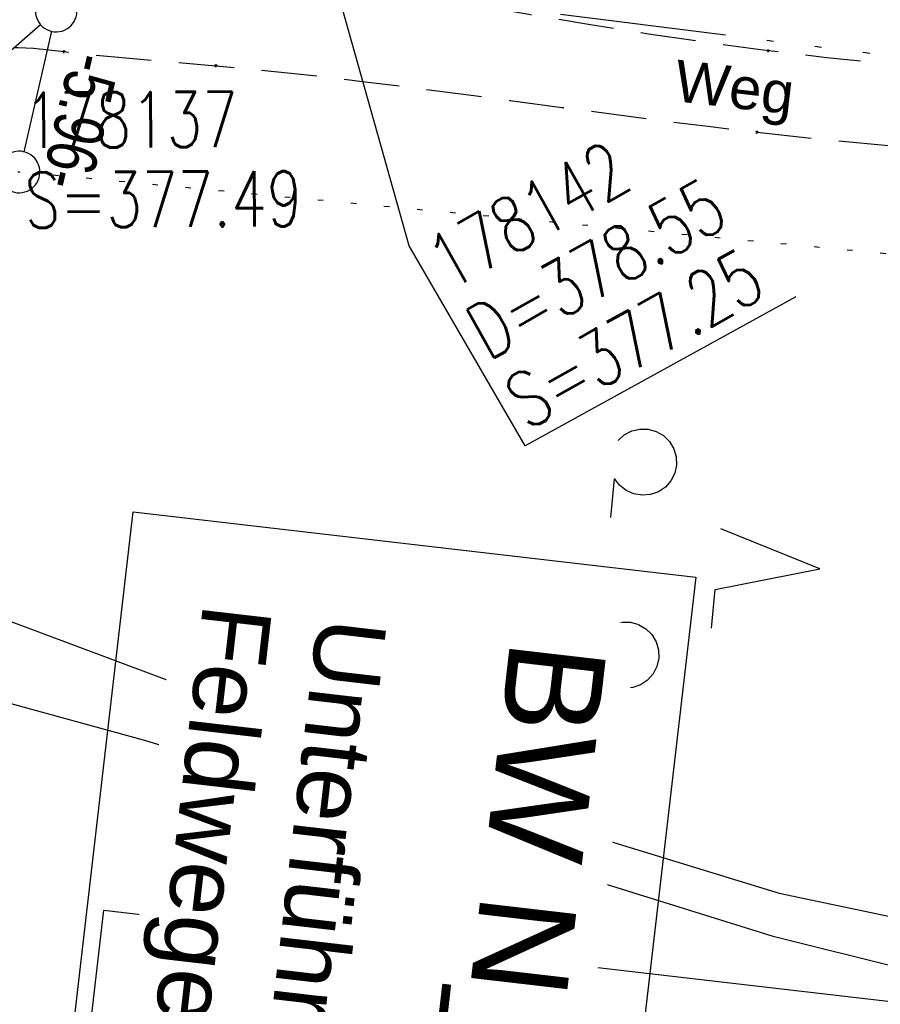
# Model space of a CAD drawing. Extents: x 508275 to 508667, y 447201 to 448341.
# Tile 30 of 33: x 508540 to 508571, y 448056 to 448091. Entities that reach past the tile are written whole.
import ezdxf

# ---------------------------------------------------------------- set-up
doc = ezdxf.new("R2010")
doc.units = 0
doc.header["$LTSCALE"] = 10
doc.header["$MEASUREMENT"] = 0
for name, pattern in [('ACAD_ISO14W100', [25.5, 12, -3, 0.5, -3, 0.5, -3, 0.5, -3]), ('AUSGEZOGEN', [0]), ('LT00', [0]), ('LT11', [0.3, 0.2, -0.1]), ('PUNKTX2_STR', [0.6, 0.1, -0.5])]:
    doc.linetypes.add(name, pattern=pattern)
doc.layers.get('0').update_dxf_attribs({"linetype": 'LT00'})
for name, color, linetype in [('--EK_BW_TEXT_A', 20, 'LT00'), ('--EK_FBR', 250, 'LT00'), ('--EK_Schacht-Text', 5, 'LT00'), ('--EL_DFK_AB_L', 21, 'LT00'), ('--EL_DFK_AB_P', 7, 'LT00'), ('ABSTAND', 8, 'LT00'), ('BW_TEXT_A', 20, 'AUSGEZOGEN'), ('DFK_AB_L', 21, 'LT00'), ('DFK_AB_P', 7, 'LT00'), ('DFK_NUTZUNG', 250, 'LT00'), ('DFK_NUTZUNGSGRENZE', 70, 'PUNKTX2_STR'), ('DFK_TOPO-ANL', 252, 'LT00'), ('FELDWEG_TEXT', 250, 'Continuous'), ('TELEKOM', 210, 'ACAD_ISO14W100'), ('V125_FELDWEG', 250, 'LT11'), ('V126_FELDWEG', 250, 'LT11')]:
    doc.layers.add(name, color=color, linetype=linetype)
doc.styles.add('Beschrift', font='ARIAL.TTF')
doc.styles.add('schachtbeschriftung', font='romans.shx', dxfattribs={"width": 0.75, "height": 2})
doc.styles.get("Standard").update_dxf_attribs({"font": 'ARIAL.TTF'})

# ---------------------------------------------------------------- blocks, each defined once
blk = doc.blocks.new('SYMB7201')
at = {"color": 0, "linetype": 'ByBlock'}
for p, q in [((0, 0.385), (-0.11, 0.015)), ((-0.255, -0.385), (-0.115, -0.385)), ((0.445, -0.385), (0.585, -0.385))]:
    blk.add_line(p, q, dxfattribs=at)
for points in [[(0.25, 0.015), (0.11, 0.015), (0, 0.385)], [(-0.393816, -0.383308), (-0.416239, -0.362945), (-0.432849, -0.337617), (-0.442589, -0.308936), (-0.444836, -0.27873), (-0.439449, -0.248923), (-0.426769, -0.221415), (-0.407606, -0.197958), (-0.38318, -0.180047), (-0.355047, -0.168823), (-0.325, -0.165), (-0.294953, -0.168823), (-0.26682, -0.180047), (-0.242394, -0.197959), (-0.223231, -0.221415), (-0.210551, -0.248923), (-0.205164, -0.27873), (-0.207411, -0.308936), (-0.21715, -0.337617), (-0.233761, -0.362945), (-0.256184, -0.383308)], [(0.306185, -0.383308), (0.283761, -0.362945), (0.267151, -0.337617), (0.257411, -0.308936), (0.255164, -0.27873), (0.260552, -0.248923), (0.273231, -0.221415), (0.292394, -0.197958), (0.31682, -0.180047), (0.344953, -0.168823), (0.375, -0.165), (0.405047, -0.168823), (0.43318, -0.180047), (0.457606, -0.197959), (0.476769, -0.221415), (0.489449, -0.248923), (0.494836, -0.27873), (0.492589, -0.308936), (0.48285, -0.337617), (0.466239, -0.362945), (0.443816, -0.383308)]]:
    blk.add_lwpolyline(points, dxfattribs=at)
blk = doc.blocks.new('SYMB0003')
at = {"color": 0, "linetype": 'ByBlock'}
for p, q in [((-0.015712, 0), (0.010166, 0.012015)), ((0, -0.021257), (-0.015712, 0)), ((0.010166, 0.012015), (0, -0.021257))]:
    blk.add_line(p, q, dxfattribs=at)
for points in [[(-0.031395, 0.499013), (-0.093691, 0.491144), (-0.154509, 0.475528), (-0.21289, 0.452414), (-0.267913, 0.422164), (-0.318712, 0.385257), (-0.364484, 0.342274), (-0.404509, 0.293893), (-0.438154, 0.240877), (-0.464888, 0.184062), (-0.484292, 0.124345), (-0.496058, 0.062667), (-0.5, 0)], [(0.5, 0), (0.496057, 0.062667), (0.484292, 0.124345), (0.464888, 0.184062), (0.438153, 0.240877), (0.404509, 0.293893), (0.364484, 0.342274), (0.318712, 0.385257), (0.267913, 0.422164), (0.21289, 0.452414), (0.154509, 0.475528), (0.093691, 0.491144), (0.031395, 0.499013), (-0.031395, 0.499013)], [(-0.5, 0), (-0.496058, -0.062667), (-0.484292, -0.124345), (-0.464888, -0.184062), (-0.438154, -0.240877), (-0.404509, -0.293893), (-0.364485, -0.342274), (-0.318712, -0.385257), (-0.267914, -0.422164), (-0.21289, -0.452414), (-0.154509, -0.475529), (-0.093691, -0.491144), (-0.031395, -0.499014), (0.031395, -0.499014)], [(0.031395, -0.499014), (0.093691, -0.491144), (0.154509, -0.475529), (0.21289, -0.452414), (0.267914, -0.422164), (0.318712, -0.385257), (0.364485, -0.342274), (0.404509, -0.293893), (0.438154, -0.240877), (0.464889, -0.184062), (0.484292, -0.124345), (0.496058, -0.062667), (0.5, 0)]]:
    blk.add_lwpolyline(points, dxfattribs=at)
blk = doc.blocks.new('SYMB0011')
at = {"color": 0, "linetype": 'ByBlock'}
for p, q in [((0.5, 0), (-0.5, 0)), ((0, 0.5), (0, -0.5))]:
    blk.add_line(p, q, dxfattribs=at)

msp = doc.modelspace()

# ---------------------------------------------------------------- linework, layer by layer
at = {"layer": '--EK_FBR', "linetype": 'LT11', "flags": 128}
for points in [[(508588.28, 448088.595), (508586.145, 448088.708), (508584.011, 448088.823), (508581.877, 448088.944), (508579.745, 448089.075), (508577.614, 448089.218), (508575.485, 448089.376), (508573.358, 448089.553), (508571.234, 448089.752), (508569.113, 448089.974), (508566.995, 448090.225), (508564.829, 448090.513), (508562.666, 448090.829), (508560.506, 448091.17), (508558.349, 448091.533), (508556.194, 448091.914), (508554.04, 448092.31), (508551.888, 448092.716), (508549.737, 448093.129), (508547.587, 448093.546)], [(508536.974, 448089.344), (508537.309, 448089.571), (508537.648, 448089.786), (508537.993, 448089.977), (508538.35, 448090.132), (508538.852, 448090.271), (508539.374, 448090.338), (508539.911, 448090.347), (508540.459, 448090.316), (508541.012, 448090.26), (508541.564, 448090.194), (508542.687, 448090.071), (508543.791, 448089.965), (508544.884, 448089.871), (508545.968, 448089.78), (508547.05, 448089.687), (508548.81, 448089.519), (508550.575, 448089.329), (508552.344, 448089.122), (508554.117, 448088.901), (508555.893, 448088.669), (508557.672, 448088.432), (508559.453, 448088.193), (508561.236, 448087.955), (508563.02, 448087.722), (508564.805, 448087.498), (508566.59, 448087.287), (508568.962, 448087.031), (508571.333, 448086.801), (508573.704, 448086.594), (508576.074, 448086.406), (508578.445, 448086.235), (508580.815, 448086.076), (508583.185, 448085.928), (508585.555, 448085.786), (508587.925, 448085.647)]]:
    msp.add_lwpolyline(points, dxfattribs=at)
at = {"layer": '--EK_Schacht-Text', "flags": 128}
msp.add_lwpolyline([(508567.99, 448081.34), (508558.21, 448075.964), (508554.026, 448083.183), (508550.23, 448096.664)], dxfattribs=at)
at = {"layer": '--EL_DFK_AB_L'}
for p, q in [((508537.678, 448088.541), (508540.714, 448091.169)), ((508541.112, 448090.929), (508540.109, 448086.581))]:
    msp.add_line(p, q, dxfattribs=at)
at = {"layer": 'DFK_AB_L'}
for p, q in [((508537.678, 448088.541), (508540.714, 448091.169)), ((508541.112, 448090.929), (508540.109, 448086.581))]:
    msp.add_line(p, q, dxfattribs=at)
at = {"layer": 'DFK_NUTZUNGSGRENZE', "ltscale": 0.2}
msp.add_line((508585.57, 448081.548), (508540.687, 448085.78), dxfattribs=at)
at = {"layer": 'DFK_TOPO-ANL'}
for p, q in [((508536.471, 448070.808), (508559.02, 448062.379)), ((508535.761, 448067.728), (508544.42, 448065.349)), ((508544.42, 448065.349), (508551.82, 448063.128)), ((508551.82, 448063.128), (508558.74, 448060.88)), ((508559.02, 448062.379), (508567.391, 448059.808)), ((508558.74, 448060.88), (508567.12, 448058.269)), ((508567.391, 448059.808), (508575.55, 448058.098)), ((508567.12, 448058.269), (508576.631, 448055.9))]:
    msp.add_line(p, q, dxfattribs=at)
at = {"layer": 'TELEKOM', "ltscale": 0.05, "flags": 128}
msp.add_lwpolyline([(508379.628, 448135.598), (508384.195, 448129.846), (508393.58, 448118.477), (508401.63, 448113.994), (508405.887, 448112.13), (508414.729, 448109.229), (508418.293, 448108.174), (508427, 448106.855), (508463.473, 448101.255), (508493.23, 448097.67), (508537.398, 448092.796), (508551.327, 448092.584), (508582.984, 448088.578), (508614.39, 448087.878), (508624.185, 448087.124), (508655.829, 448085.243), (508662.36, 448082.219)], dxfattribs=at)
at = {"layer": 'V125_FELDWEG', "flags": 128}
for points in [[(508588.28, 448088.595), (508586.145, 448088.708), (508584.011, 448088.823), (508581.877, 448088.944), (508579.745, 448089.075), (508577.614, 448089.218), (508575.485, 448089.376), (508573.358, 448089.553), (508571.234, 448089.752), (508569.113, 448089.974), (508566.995, 448090.225), (508564.829, 448090.513), (508562.666, 448090.829), (508560.506, 448091.17), (508558.349, 448091.533), (508556.194, 448091.914), (508554.04, 448092.31), (508551.888, 448092.716), (508549.737, 448093.129), (508547.587, 448093.546)], [(508536.974, 448089.344), (508537.309, 448089.571), (508537.648, 448089.786), (508537.993, 448089.977), (508538.35, 448090.132), (508538.852, 448090.271), (508539.374, 448090.338), (508539.911, 448090.347), (508540.459, 448090.316), (508541.012, 448090.26), (508541.564, 448090.194), (508542.687, 448090.071), (508543.791, 448089.965), (508544.884, 448089.871), (508545.968, 448089.78), (508547.05, 448089.687), (508548.81, 448089.519), (508550.575, 448089.329), (508552.344, 448089.122), (508554.117, 448088.901), (508555.893, 448088.669), (508557.672, 448088.432), (508559.453, 448088.193), (508561.236, 448087.955), (508563.02, 448087.722), (508564.805, 448087.498), (508566.59, 448087.287), (508568.962, 448087.031), (508571.333, 448086.801), (508573.704, 448086.594), (508576.074, 448086.406), (508578.445, 448086.235), (508580.815, 448086.076), (508583.185, 448085.928), (508585.555, 448085.786), (508587.925, 448085.647)]]:
    msp.add_lwpolyline(points, dxfattribs=at)
at = {"layer": 'V126_FELDWEG', "flags": 128}
for points in [[(508588.28, 448088.595), (508586.145, 448088.708), (508584.011, 448088.823), (508581.877, 448088.944), (508579.745, 448089.075), (508577.614, 448089.218), (508575.485, 448089.376), (508573.358, 448089.553), (508571.234, 448089.752), (508569.113, 448089.974), (508566.995, 448090.225), (508564.829, 448090.513), (508562.666, 448090.829), (508560.506, 448091.17), (508558.349, 448091.533), (508556.194, 448091.914), (508554.04, 448092.31), (508551.888, 448092.716), (508549.737, 448093.129), (508547.587, 448093.546)], [(508536.974, 448089.344), (508537.309, 448089.571), (508537.648, 448089.786), (508537.993, 448089.977), (508538.35, 448090.132), (508538.852, 448090.271), (508539.374, 448090.337), (508539.911, 448090.347), (508540.459, 448090.316), (508541.012, 448090.26), (508541.564, 448090.194), (508542.687, 448090.071), (508543.791, 448089.965), (508544.884, 448089.871), (508545.968, 448089.78), (508547.05, 448089.687), (508548.81, 448089.519), (508550.575, 448089.329), (508552.344, 448089.122), (508554.117, 448088.901), (508555.893, 448088.669), (508557.672, 448088.432), (508559.453, 448088.193), (508561.236, 448087.955), (508563.02, 448087.722), (508564.805, 448087.498), (508566.59, 448087.287), (508568.962, 448087.031), (508571.333, 448086.801), (508573.704, 448086.594), (508576.074, 448086.406), (508578.445, 448086.235), (508580.815, 448086.077), (508583.185, 448085.928), (508585.555, 448085.786), (508587.925, 448085.647)]]:
    msp.add_lwpolyline(points, dxfattribs=at)

# ---------------------------------------------------------------- block references
at = {"layer": '--EL_DFK_AB_P', "xscale": 1.500000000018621, "yscale": 1.5, "zscale": 1.5, "rotation": 264.7377099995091}
for p in [(508541.28, 448091.659), (508539.941, 448085.849)]:
    msp.add_blockref('SYMB0003', p, dxfattribs=at)
at = {"layer": 'DFK_AB_P', "xscale": 1.500000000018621, "yscale": 1.5, "zscale": 1.5, "rotation": 264.7377099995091}
for p in [(508541.28, 448091.659), (508539.941, 448085.849)]:
    msp.add_blockref('SYMB0003', p, dxfattribs=at)
at = {"layer": 'DFK_NUTZUNG', "xscale": 10.00000000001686, "yscale": 10, "zscale": 10, "rotation": 264.7377100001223}
msp.add_blockref('SYMB7201', (508565.026, 448071.879), dxfattribs=at)
at = {"layer": 'V125_FELDWEG', "xscale": 0.09999999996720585, "yscale": 0.09999999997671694, "zscale": 0.1, "rotation": 248.1984000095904}
for p in [(508541.564, 448090.194), (508566.995, 448090.225), (508547.05, 448089.687), (508566.59, 448087.287)]:
    msp.add_blockref('SYMB0011', p, dxfattribs=at)
at = {"layer": 'V126_FELDWEG', "xscale": 0.100000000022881, "yscale": 0.09999999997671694, "zscale": 0.1, "rotation": 263.3832000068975}
for p in [(508541.564, 448090.194), (508566.995, 448090.225), (508547.05, 448089.687), (508566.59, 448087.287)]:
    msp.add_blockref('SYMB0011', p, dxfattribs=at)

# ---------------------------------------------------------------- texts
at = {"layer": '--EK_Schacht-Text', "style": 'schachtbeschriftung', "width": 0.75}
for s, rotation, p in [('178137', 0.2997, (508540.129, 448086.714)), ('178142', 29.4197, (508555.46, 448081.52)), ('S=377.49', 0.2997, (508540.144, 448083.834)), ('D=378.55', 29.4197, (508556.874, 448079.011)), ('S=377.25', 29.4197, (508558.287, 448076.502))]:
    msp.add_text(s, height=2, rotation=rotation, dxfattribs=at).set_placement(p)
at = {"layer": 'ABSTAND', "width": 0.75}
msp.add_text('-5.96-', height=1.8, rotation=-102.9864, dxfattribs=at).set_placement((508541.831, 448090.251))
at = {"layer": 'FELDWEG_TEXT', "insert": (508563.498, 448087.966), "char_height": 1.5, "attachment_point": 7, "rotation": 353.3832, "style": 'Beschrift'}
msp.add_mtext('Weg', dxfattribs=at)

# ---------------------------------------------------------------- next in the draw order: texts
at = {"layer": 'BW_TEXT_A', "insert": (508579.518, 448051.988), "char_height": 2, "width": 37.53828, "attachment_point": 1, "rotation": 263.3832, "style": 'Beschrift', "bg_fill": 3, "box_fill_scale": 1.5, "bg_fill_color": 256, "bg_fill_transparency": 0}
msp.add_mtext('{\\Funir_o|c0;\\H1.75x;6838711\\fArial|b0|i0|c238|p34;\\H0.5714x;\\P\\H1.75x;BW N_93_B1\\fArial|b0|i0|c0|p34;78d\\fArial|b0|i0|c238|p34;\\W0.8;\\P\\H0.3714x;\\W1;\\P\\fArial|b0|i0|c0|p34;\\H1.924x;Unterführung eines\\PFeldweges\\fArial|b0|i0|c238|p34;\\W0.9;\\P\\H0.1999x;\\W1;\\P\\pt8,20;\\H3.602x;K\\fArial|b0|i0|c0|p34;m^I^I\\fArial|b0|i0|c238|p34;1\\fArial|b0|i0|c0|p34;78.613\\fArial|b0|i0|c238|p34;\\PBw.Wi\\fArial|b0|i0|c0|p34;.^I^I100.00\\fArial|b0|i0|c238|p34; gon\\PL.W.^I\\fArial|b0|i0|c0|p34;                 7.00 \\fArial|b0|i0|c238|p34;m\\P\\ptz;\\fArial|b0|i0|c0|p34;L.H.^I                 4.02 m}', dxfattribs=at)

# ---------------------------------------------------------------- next in the draw order: linework, layer by layer
at = {"layer": 'BW_TEXT_A'}
msp.add_lwpolyline([(508582.727, 448054.586), (508577.713, 448011.368), (508537.988, 448015.976), (508543.001, 448059.194)], close=True, dxfattribs=at)

# ---------------------------------------------------------------- next in the draw order: texts
at = {"layer": '--EK_BW_TEXT_A', "insert": (508561.165, 448068.628), "char_height": 2, "width": 37.53828, "attachment_point": 1, "rotation": 263.3832, "style": 'Beschrift', "bg_fill": 3, "box_fill_scale": 1.5, "bg_fill_color": 256, "bg_fill_transparency": 0}
msp.add_mtext('{\\fArial|b0|i0|c238|p34;\\H1.7499x;BW N_93_B1\\fArial|b0|i0|c0|p34;78d\\fArial|b0|i0|c238|p34;\\W0.8;\\P\\H0.3714x;\\W1;\\P\\fArial|b0|i0|c0|p34;\\H1.924x;Unterführung eines\\PFeldweges}', dxfattribs=at)

# ---------------------------------------------------------------- next in the draw order: linework, layer by layer
at = {"layer": '--EK_BW_TEXT_A'}
msp.add_lwpolyline([(508564.373, 448071.226), (508559.36, 448028.008), (508539.04, 448030.365), (508544.053, 448073.583)], close=True, dxfattribs=at)

doc.saveas('drawing.dxf')
